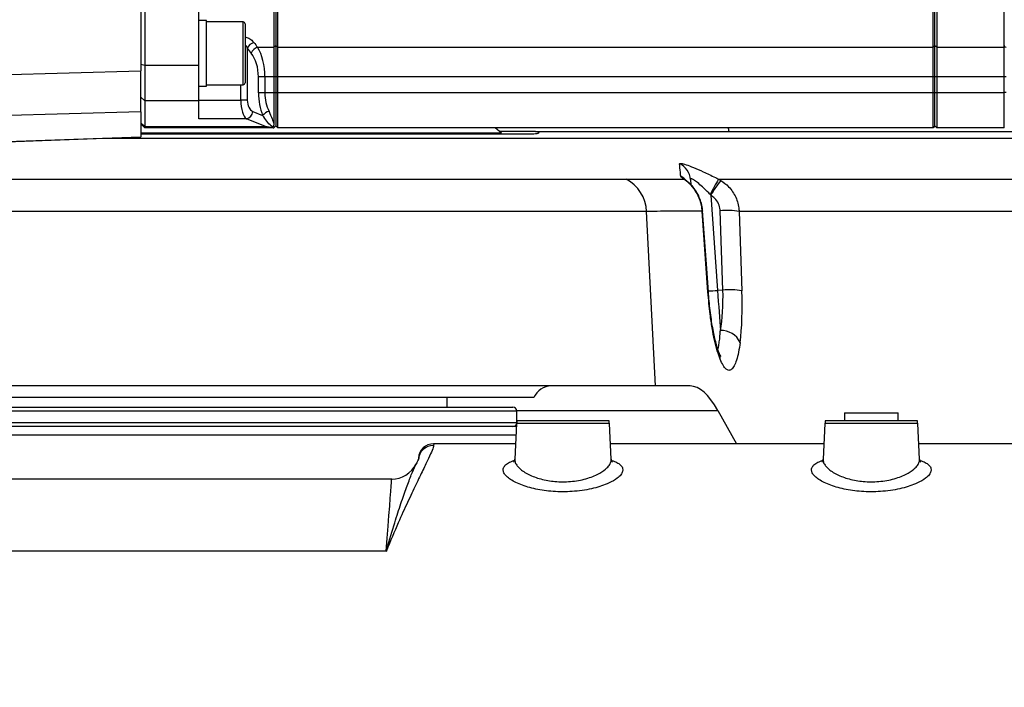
# Model space of a CAD drawing. Extents: x 0 to 16820, y 0 to 11880.
# Tile 45 of 78: x 8160 to 8416, y 6594 to 6767. Entities that reach past the tile are written whole.
import ezdxf

# ---------------------------------------------------------------- set-up
doc = ezdxf.new("R2010")
doc.units = 0
doc.header["$LTSCALE"] = 20
doc.layers.get('0').update_dxf_attribs({"linetype": 'CONTINUOUS'})
doc.styles.add('SLDTEXTSTYLE0', font='TXT', dxfattribs={"width": 0.605})
doc.dimstyles.new('SLDDIMSTYLE0', dxfattribs={"dimtxt": 100, "dimasz": 100, "dimexe": 0, "dimexo": 0.0625, "dimgap": 25, "dimtad": 1, "dimdec": 1, "dimrnd": 1e-09, "dimzin": 12, "dimtxsty": 'SLDTEXTSTYLE0', "dimsah": 1, "dimcen": 0, "dimazin": 3, "dimtfac": 1, "dimtofl": 0, "dimtmove": 0, "dimatfit": 3, "dimtolj": 1, "dimtzin": 12})
doc.dimstyles.new('SLDDIMSTYLE1', dxfattribs={"dimtxt": 100, "dimasz": 100, "dimexe": 0, "dimexo": 0.0625, "dimgap": 25, "dimtad": 1, "dimdec": 4, "dimlfac": 20, "dimzin": 12, "dimtxsty": 'SLDTEXTSTYLE0', "dimsah": 1, "dimcen": 0.09, "dimadec": 1, "dimazin": 3, "dimtfac": 1, "dimtofl": 0, "dimtmove": 0, "dimatfit": 3, "dimtolj": 1, "dimtzin": 12})

# ---------------------------------------------------------------- blocks, each defined once
blk = doc.blocks.new('_D')
at = {"color": 7, "linetype": 'CONTINUOUS'}
blk.add_line((10599.79, 8574.46), (7791.16, 6507.87), dxfattribs=at)
blk.add_solid([(10599.79, 8574.46), (10510.36, 8527.27), (10528.14, 8503.11)], dxfattribs=at)
at = {"color": 7, "linetype": 'CONTINUOUS', "insert": (8954.78, 7524), "char_height": 100, "attachment_point": 1, "rotation": 36.3456, "style": 'SLDTEXTSTYLE0'}
blk.add_mtext('R3487', dxfattribs=at)
blk = doc.blocks.new('_D_1')
at = {"color": 7, "linetype": 'CONTINUOUS'}
for q in [(9232.57, 8882.9), (7791.16, 6507.87)]:
    blk.add_line((8490.54, 7660.25), q, dxfattribs=at)
blk.add_solid([(8490.54, 7660.25), (8555.25, 7737.96), (8529.6, 7753.52)], dxfattribs=at)
at = {"color": 7, "linetype": 'CONTINUOUS', "insert": (8912.41, 8603.77), "char_height": 100, "attachment_point": 1, "rotation": 58.7465, "style": 'SLDTEXTSTYLE0'}
blk.add_mtext('R1348', dxfattribs=at)
blk = doc.blocks.new('_D_2')
at = {"color": 7, "linetype": 'CONTINUOUS'}
for p, q in [((4317.75, 7120.33), (3817.21, 7208.59)), ((7831.16, 6507.87), (11826.43, 6507.87))]:
    blk.add_line(p, q, dxfattribs=at)
blk.add_arc((7791.16, 6507.87), 4005.26, 0, 170, dxfattribs=at)
for points in [[(3846.75, 7203.38), (3880.08, 7298.85), (3850.61, 7304.42)], [(11796.43, 6507.87), (11810.18, 6608.05), (11780.18, 6607.68)]]:
    blk.add_solid(points, dxfattribs=at)
at = {"color": 7, "linetype": 'CONTINUOUS', "insert": (8009.94, 10638.69), "char_height": 100, "attachment_point": 1, "rotation": 355, "style": 'SLDTEXTSTYLE0'}
blk.add_mtext('170°', dxfattribs=at)

msp = doc.modelspace()

# ---------------------------------------------------------------- linework, layer by layer
at = {"color": 7, "linetype": 'CONTINUOUS'}
for p, q in [((8191.664723, 6777.7361965), (8191.664723, 6753.6073423)), ((8192.6647102, 6779.8543072), (8192.6647102, 6754.9970842)), ((8206.6647087, 6754.9970842), (8206.6647087, 6772.3668611)), ((8226.1647259, 6771.2716258), (8226.1647259, 6759.7178912)), ((8226.6647195, 6771.5916431), (8226.6647195, 6760.102073)), ((8227.164713, 6759.7178912), (8227.164713, 6771.2716258)), ((8397.1647297, 6759.7178912), (8397.1647297, 6771.2716258)), ((8397.6647531, 6760.102073), (8397.6647531, 6771.5916431)), ((8398.1647168, 6771.2716258), (8398.1647168, 6759.7178912)), ((8415.6647001, 6759.7178912), (8415.6647001, 6771.2716258)), ((8208.6647128, 6766.6609681), (8206.6647087, 6766.6609681)), ((8208.6647128, 6754.5882559), (8208.6647128, 6766.6609681)), ((8218.1647097, 6766.2959493), (8208.6647128, 6766.2959493)), ((8218.664733, 6765.7959557), (8218.664733, 6750.525961)), ((8226.1647259, 6759.7178912), (8226.1647259, 6752.0341522)), ((8226.6647195, 6760.102073), (8226.6647195, 6752.0341522)), ((8227.164713, 6752.0341522), (8227.164713, 6759.7178912)), ((8397.1647297, 6752.0341522), (8397.1647297, 6759.7178912)), ((8397.6647531, 6752.0341522), (8397.6647531, 6760.102073)), ((8398.1647168, 6759.7178912), (8398.1647168, 6752.0341522)), ((8415.6647001, 6752.0341522), (8415.6647001, 6759.7178912)), ((8192.6647102, 6754.9970842), (8192.6647102, 6745.8047068)), ((8206.6647087, 6745.8047068), (8206.6647087, 6754.9970842)), ((8208.6647128, 6749.6609634), (8208.6647128, 6754.5882559)), ((8191.664723, 6743.0072075), (8191.664723, 6753.6073423)), ((8226.1647259, 6752.0341522), (8226.1647259, 6747.871632)), ((8226.6647195, 6752.0341522), (8226.6647195, 6747.871632)), ((8227.164713, 6747.871632), (8227.164713, 6752.0341522)), ((8397.1647297, 6747.871632), (8397.1647297, 6752.0341522)), ((8397.6647531, 6747.871632), (8397.6647531, 6752.0341522)), ((8398.1647168, 6752.0341522), (8398.1647168, 6747.871632)), ((8415.6647001, 6747.871632), (8415.6647001, 6752.0341522)), ((8206.6647087, 6749.6609634), (8208.6647128, 6749.6609634)), ((8208.6647128, 6750.0259525), (8218.1647097, 6750.0259525)), ((8226.1647259, 6747.871632), (8226.1647259, 6739.9318165)), ((8226.6647195, 6747.871632), (8226.6647195, 6739.3716371)), ((8227.164713, 6738.8716436), (8227.164713, 6747.871632)), ((8397.1647297, 6738.8716436), (8397.1647297, 6747.871632)), ((8397.6647531, 6739.3716371), (8397.6647531, 6747.871632)), ((8398.1647168, 6747.871632), (8398.1647168, 6738.8716436)), ((8415.6647001, 6738.8716436), (8415.6647001, 6747.871632)), ((8192.6647102, 6745.8047068), (8192.6647102, 6739.1442305)), ((8206.6647087, 6741.1504782), (8206.6647087, 6745.8047068)), ((8191.664723, 6743.0072075), (8191.664723, 6736.5419066)), ((8192.6647102, 6738.8716436), (8191.664723, 6739.8716307)), ((8226.6647195, 6739.3716371), (8226.1647259, 6738.8716436)), ((8227.164713, 6738.8716436), (8226.6647195, 6739.3716371)), ((8397.6647531, 6739.3716371), (8397.1647297, 6738.8716436)), ((8398.1647168, 6738.8716436), (8397.6647531, 6739.3716371)), ((8285.1647113, 6737.4105549), (8191.664723, 6737.4105549)), ((8192.6647102, 6739.1442305), (8192.6647102, 6738.8716436)), ((8225.9565865, 6738.8716436), (8192.6647102, 6738.8716436)), ((8225.9400462, 6739.0377319), (8225.8493875, 6738.888467)), ((8225.8493875, 6738.888467), (8225.9565865, 6738.8716436)), ((8225.9565865, 6738.8716436), (8226.1647259, 6738.8716436)), ((8397.1647297, 6738.8716436), (8227.164713, 6738.8716436)), ((8285.1647113, 6737.4105549), (8283.5292195, 6738.8716436)), ((8294.0314685, 6737.8716415), (8284.6485947, 6737.8716415)), ((8284.9922453, 6737.2174955), (8285.1647113, 6737.4105549)), ((8415.6647001, 6738.8716436), (8398.1647168, 6738.8716436)), ((8191.664723, 6736.3716311), (8113.9902149, 6733.6591876)), ((8191.664723, 6736.3716311), (8191.664723, 6736.5419066)), ((8334.2398678, 6725.3984011), (8334.3321358, 6724.0785009)), ((8325.1837765, 6671.8716419), (8094.7596108, 6671.8716419)), ((8334.1757928, 6671.8716419), (8325.1837765, 6671.8716419)), ((8293.5821687, 6668.8716358), (8128.7473117, 6668.8716358)), ((8271.0730706, 6666.3716382), (8271.1147343, 6668.8716358)), ((8134.1647183, 6666.3716382), (8288.1647323, 6666.3716382)), ((8289.1647195, 6662.5449753), (8289.1647195, 6665.3716362)), ((8341.3329397, 6665.51202), (8346.2040697, 6656.8716413)), ((8313.1092464, 6662.8716386), (8289.2202114, 6662.8716386)), ((8393.1092297, 6662.8716386), (8369.2202245, 6662.8716386)), ((8374.1647278, 6664.8716426), (8374.1647278, 6662.8716386)), ((8374.1647278, 6664.8716426), (8381.1646973, 6664.8716426)), ((8381.1646973, 6664.8716426), (8388.1647264, 6664.8716426)), ((8388.1647264, 6662.8716386), (8388.1647264, 6664.8716426)), ((8289.0861009, 6661.371643), (8120.1368247, 6661.371643)), ((8289.126036, 6662.1333158), (8288.6421357, 6652.900303)), ((8313.687471, 6652.897144), (8313.2034217, 6662.1333158)), ((8369.1260492, 6662.1333158), (8368.642119, 6652.900303)), ((8393.6874543, 6652.897144), (8393.203405, 6662.1333158)), ((8288.8502752, 6656.8716413), (8267.6219319, 6656.8716413)), ((8368.8502585, 6656.8716413), (8313.4791528, 6656.8716413)), ((8487.3178874, 6656.8716413), (8393.4791957, 6656.8716413)), ((8262.9100059, 6651.398415), (8263.0190526, 6651.6278333)), ((8256.723759, 6647.711823), (8105.6056892, 6647.711823))]:
    msp.add_line(p, q, dxfattribs=at)
at = {"color": 8, "linetype": 'CONTINUOUS'}
for p, q in [((8218.1647097, 6750.0259525), (8218.1647097, 6766.2959493)), ((8221.9275509, 6759.7178912), (8226.1647259, 6759.7178912)), ((8226.6647195, 6760.102073), (8226.1647259, 6759.7178912)), ((8227.164713, 6759.7178912), (8226.6647195, 6760.102073)), ((8227.164713, 6759.7178912), (8397.1647297, 6759.7178912)), ((8397.6647531, 6760.102073), (8397.1647297, 6759.7178912)), ((8398.1647168, 6759.7178912), (8397.6647531, 6760.102073)), ((8398.1647168, 6759.7178912), (8415.6647001, 6759.7178912)), ((8219.2569648, 6759.4778037), (8219.2569648, 6745.9801084)), ((8192.6647102, 6754.9970842), (8191.664723, 6755.2559024)), ((8206.6647087, 6754.9970842), (8192.6647102, 6754.9970842)), ((8113.9902149, 6751.3926423), (8191.664723, 6753.6073423)), ((8222.1415018, 6747.871632), (8222.1415018, 6752.0341522)), ((8223.8144253, 6752.0341522), (8222.1415018, 6752.0341522)), ((8226.1647259, 6752.0341522), (8223.8144253, 6752.0341522)), ((8223.8144253, 6752.0341522), (8223.8144253, 6747.871632)), ((8226.6647195, 6752.0341522), (8226.1647259, 6752.0341522)), ((8227.164713, 6752.0341522), (8226.6647195, 6752.0341522)), ((8397.1647297, 6752.0341522), (8227.164713, 6752.0341522)), ((8397.6647531, 6752.0341522), (8397.1647297, 6752.0341522)), ((8398.1647168, 6752.0341522), (8397.6647531, 6752.0341522)), ((8415.6647001, 6752.0341522), (8398.1647168, 6752.0341522)), ((8416.1560212, 6752.0799285), (8415.6647001, 6752.0799285)), ((8217.5840412, 6745.9801084), (8217.5840412, 6750.0259525)), ((8223.8144253, 6747.871632), (8222.1415018, 6747.871632)), ((8226.1647259, 6747.871632), (8223.8144253, 6747.871632)), ((8226.6647195, 6747.871632), (8226.1647259, 6747.871632)), ((8227.164713, 6747.871632), (8226.6647195, 6747.871632)), ((8397.1647297, 6747.871632), (8227.164713, 6747.871632)), ((8397.6647531, 6747.871632), (8397.1647297, 6747.871632)), ((8398.1647168, 6747.871632), (8397.6647531, 6747.871632)), ((8415.6647001, 6747.871632), (8398.1647168, 6747.871632)), ((8416.1560212, 6747.9664183), (8415.6647001, 6747.9664183)), ((8192.6647102, 6745.8047068), (8191.664723, 6746.7706299)), ((8206.6647087, 6745.8047068), (8192.6647102, 6745.8047068)), ((8206.6647087, 6745.9801084), (8217.5840412, 6745.9801084)), ((8219.2569648, 6745.9801084), (8217.5840412, 6745.9801084)), ((8191.664723, 6743.0072075), (8113.9902149, 6740.7924927)), ((8220.7137619, 6743.0823392), (8223.2326542, 6742.0521623)), ((8192.6647102, 6739.1442305), (8191.664723, 6740.1101536)), ((8219.0408086, 6741.1504782), (8206.6647087, 6741.1504782)), ((8223.9463304, 6739.1442305), (8219.0408086, 6741.1504782)), ((8192.6647102, 6739.1442305), (8223.9463304, 6739.1442305)), ((8113.9902149, 6733.8294483), (8191.664723, 6736.5419066)), ((8341.5093099, 6725.5298889), (8342.0836602, 6725.2095437)), ((8339.5347868, 6721.3557905), (8339.3824969, 6721.5255595)), ((8339.5347868, 6721.3557905), (8341.2619506, 6696.655432)), ((8325.1837765, 6671.8716419), (8322.8591953, 6717.1559429)), ((8338.7775098, 6696.2180531), (8337.2817312, 6717.1811855)), ((8342.6631962, 6696.7534221), (8341.9325029, 6717.3289305)), ((8346.8537008, 6717.1558982), (8347.5843941, 6696.5803898)), ((8342.6631962, 6696.7534221), (8341.2619506, 6696.655432)), ((8289.1647195, 6665.3716362), (8133.1647311, 6665.3716362)), ((8289.1548251, 6665.51202), (8341.3329397, 6665.51202)), ((8133.1647311, 6662.3716301), (8289.1442453, 6662.3716301)), ((8313.2034217, 6662.1333158), (8289.126036, 6662.1333158)), ((8393.203405, 6662.1333158), (8369.1260492, 6662.1333158)), ((8288.9697229, 6659.1508335), (8119.7410201, 6659.1508335)), ((8255.3250765, 6629.0183163), (8107.0043718, 6629.0183163))]:
    msp.add_line(p, q, dxfattribs=at)
at = {"color": 8, "linetype": 'CONTINUOUS', "flags": 128}
for points in [[(8333.1997071, 6725.0969655), (8332.9600369, 6725.2640373), (8332.4314033, 6725.5498118)], [(8337.3781716, 6717.2761357), (8337.3623167, 6717.2369308), (8337.2817312, 6717.1811855)], [(8338.8740693, 6696.3120199), (8338.8583337, 6696.2740666), (8338.7775098, 6696.2180531)], [(8341.2619506, 6696.655432), (8341.3620268, 6695.2244288), (8341.4607321, 6693.8127524), (8341.5574704, 6692.4295372), (8341.6515862, 6691.083709), (8341.7424833, 6689.7839403), (8341.8295656, 6688.5386503), (8341.9122969, 6687.3558408), (8341.9900809, 6686.243186)], [(8267.6219319, 6656.8716413), (8267.6186835, 6656.8241513), (8267.5937091, 6656.4568228)], [(8255.3250765, 6629.0183163), (8255.5799459, 6632.4249229), (8255.8111225, 6635.514701), (8256.017742, 6638.2760948), (8256.1990296, 6640.6987703), (8256.3542699, 6642.7736825), (8256.4829265, 6644.4930679), (8256.5844928, 6645.8504743), (8256.6585814, 6646.8408501), (8256.7049538, 6647.4605), (8256.7234014, 6647.7070695), (8256.723759, 6647.711823)]]:
    msp.add_lwpolyline(points, dxfattribs=at)
at = {"color": 7, "linetype": 'CONTINUOUS', "flags": 128}
msp.add_lwpolyline([(8338.8740693, 6696.3122285), (8338.364092, 6703.4588999), (8337.3782908, 6717.2753609)], dxfattribs=at)
at = {"color": 7, "linetype": 'CONTINUOUS'}
for centre, radius, start, end in [((7791.1647235, 6507.8716374), 3487, 190, 170), ((7791.1647235, 6507.8716374), 1348, 190, 170), ((8218.1647235, 6765.7959593), 0.5, 0.000000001, 90), ((8218.1647235, 6750.5259593), 0.5, 270, 359.999999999), ((8298.1647235, 6666.8716374), 5, 90, 156.421821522), ((8288.1647235, 6665.3716374), 1, 0, 90), ((8294.1191775, 6661.8716374), 5, 168.463040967, 177), ((8308.2102696, 6661.8716374), 5, 3, 11.536959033), ((8374.1191775, 6661.8716374), 5, 168.463040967, 177), ((8388.2102696, 6661.8716374), 5, 3, 11.536959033), ((8288.1647235, 6662.3716374), 1, 270, 343.522509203), ((8267.6219295, 6652.8716374), 4, 90.369407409, 176), ((8256.7237468, 6654.7118209), 7, 269.719199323, 333.937867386)]:
    msp.add_arc(centre, radius, start, end, dxfattribs=at)
at = {"color": 8, "linetype": 'CONTINUOUS'}
for centre, radius, start, end in [((8221.7792651, 6758.3625211), 2.7578713, 107.93770291, 156.146479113), ((8222.7702293, 6757.1215897), 2.7296316, 107.981812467, 157.159692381), ((8416.111533, 6760.2147762), 0.4515472, 188.286601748, 275.654181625), ((8218.5354782, 6743.278387), 2.1870882, 283.358994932, 354.85717735), ((8225.7438858, 6739.9332548), 3.2857348, 104.781621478, 139.843254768), ((8339.0090375, 6736.7720182), 5.3952426, 12.206864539, 22.902389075), ((8329.282721, 6725.0466747), 4.9696093, 4.058528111, 64.557286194), ((8312.8435569, 6716.6693611), 10.0274511, 2.7813689, 62.079408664), ((8329.4939428, 6721.7991898), 4.9930947, 41.822864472, 63.760841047), ((8398.9019255, 6692.480073), 66.2284128, 150.06430261, 153.987619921), ((8364.8676373, 6707.3704257), 28.9368925, 141.94020339, 151.098474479), ((8343.6275094, 6695.4682592), 21.9262855, 81.538890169, 94.433660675), ((8337.6690963, 6746.9677066), 50.4403962, 271.295391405, 274.084620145), ((8344.358201, 6674.8927002), 21.9263357, 81.538904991, 94.433645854), ((8342.2589356, 6680.8781981), 5.3717202, 25.347298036, 92.868852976), ((8338.3306413, 6679.0413277), 3.6348852, 356.020352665, 22.048803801), ((8267.5868179, 6652.4633735), 3.9934552, 89.9011294, 175.927478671)]:
    msp.add_arc(centre, radius, start, end, dxfattribs=at)
for centre, major_axis, ratio, start_param, end_param in [((8260.5036251, 6828.8716374), (0, 90), 0.6697234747, 2.4253545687, 2.447094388), ((8218.5731119, 6752.0341465), (0, 10), 0.524131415, 4.7123889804, 5.5886870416), ((8258.8306966, 6828.8716374), (0, 92), 0.6551642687, 2.4253545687, 2.447094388), ((8216.9001834, 6752.0341465), (0, 8), 0.6551642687, 4.7123889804, 5.5886870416), ((8229.3483045, 6747.8716374), (0, 11), 0.6551642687, 1.5707963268, 2.1282695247), ((8231.021233, 6747.8716374), (0, 9), 0.8007563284, 1.5707963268, 2.1282695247), ((8219.5495281, 6745.9801137), (0, 5), 0.3930985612, 1.5707963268, 2.8797932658), ((8221.2224567, 6745.9801137), (0, 3), 0.6551642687, 1.5707963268, 2.8797932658), ((8337.8921064, 6697.9924278), (-0.8524615, 17.9840313), 0.2623112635, 3.9880672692, 4.6310116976), ((8342.7829047, 6698.2541075), (-1.2124758, 22.9712373), 0.2053260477, 3.9856853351, 4.6286297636)]:
    msp.add_ellipse(centre, major_axis=major_axis, ratio=ratio, start_param=start_param, end_param=end_param, dxfattribs=at)
at = {"color": 7, "linetype": 'CONTINUOUS'}
msp.add_ellipse((8337.9173617, 6591.8716374), major_axis=(-3.9302069, 79.9953719), ratio=0.2189483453, start_param=5.8710029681, end_param=6.2724286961, dxfattribs=at)
at = {"color": 8, "linetype": 'CONTINUOUS'}
for points, knots in [([(8218.664733, 6762.4336577), (8218.9909379, 6762.3261493), (8219.7658439, 6762.0707609), (8220.4882419, 6761.5136173), (8220.8287255, 6761.1071155), (8220.9298884, 6760.9863377)], [0, 0, 0, 0, 0.3381848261, 0.8033646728, 1, 1, 1, 1]), ([(8219.2569648, 6759.4778037), (8219.2083879, 6759.6016872), (8219.0673119, 6759.9614675), (8218.8241601, 6760.2814014), (8218.664733, 6760.4911721)], [0, 0, 0, 0, 0.34433104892, 1, 1, 1, 1]), ([(8225.9400462, 6739.0377319), (8225.7781212, 6739.1333333), (8225.1326331, 6739.5144327), (8224.3904864, 6740.4282036), (8223.6023089, 6741.53369), (8223.2326542, 6742.0521623)], [0, 0, 0, 0, 0.15096653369, 0.60180389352, 1, 1, 1, 1]), ([(8224.9055778, 6743.1102491), (8225.1751962, 6742.4123972), (8225.6642009, 6741.1467091), (8226.009715, 6740.3080646), (8226.1647259, 6739.9318165)], [0, 0, 0, 0, 0.5513616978, 1, 1, 1, 1]), ([(8523.9985262, 6736.0445208), (8524.0258685, 6736.0442188), (8524.117743, 6736.043204), (8523.1960793, 6736.0379706), (8521.2546019, 6736.02984), (8518.2880332, 6736.0212956), (8514.5385445, 6736.0133889), (8510.1880696, 6736.0096701), (8506.0338202, 6736.0304396), (8501.4103331, 6736.0504153), (8493.2031401, 6736.0426895), (8467.7389767, 6736.0652118), (8407.8234416, 6736.0131654), (8352.2777359, 6736.1223134), (8311.8940691, 6736.0400952), (8306.6352119, 6736.0258561), (8300.9041438, 6736.0416893), (8298.1189521, 6736.0386492), (8296.4096692, 6736.0333445), (8294.4335347, 6736.0404744), (8292.0700744, 6736.0467815), (8289.452964, 6736.0409857), (8285.9790838, 6736.0441391), (8281.9548397, 6736.0419938), (8277.4256848, 6736.0438134), (8272.4442359, 6736.0440198), (8267.0441517, 6736.0432001), (8261.2062909, 6736.0428714), (8255.0175605, 6736.0428688), (8248.5308897, 6736.042854), (8241.7940462, 6736.0426452), (8234.7882371, 6736.042691), (8227.6285319, 6736.0430768), (8220.3728497, 6736.04396), (8213.073823, 6736.043826), (8205.7096751, 6736.0428419), (8198.3987035, 6736.0423531), (8191.2143744, 6736.0431505), (8185.8281148, 6736.043005), (8182.9013045, 6736.0428432), (8182.2483813, 6736.0428071)], [0, 0, 0, 0, 0.007652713, 0.0257143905, 0.0438747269, 0.0620681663, 0.0787479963, 0.0954537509, 0.1085207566, 0.1215882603, 0.1477259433, 0.2000006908, 0.4055244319, 0.8165719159, 0.8201235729, 0.8560270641, 0.8758938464, 0.8825259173, 0.8891569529, 0.8957746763, 0.899631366, 0.9050616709, 0.910531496, 0.9160400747, 0.9215890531, 0.9270199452, 0.9324887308, 0.9379970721, 0.9435455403, 0.9489878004, 0.9544678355, 0.9599875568, 0.9655481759, 0.9709846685, 0.9764588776, 0.9819721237, 0.9875257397, 0.9929587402, 0.9984292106, 1, 1, 1, 1]), ([(8331.4177071, 6729.5343077), (8331.4933237, 6729.5942579), (8331.6446734, 6729.7142508), (8332.9813515, 6729.3315468), (8334.9903105, 6728.5663796), (8337.6356628, 6727.4149646), (8339.9119727, 6726.3320514), (8341.2378498, 6725.6662127), (8341.5093099, 6725.5298889)], [0, 0, 0, 0, 0.1784543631, 0.3571839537, 0.5351940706, 0.7266626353, 0.9440368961, 1, 1, 1, 1]), ([(8331.7014848, 6726.2777782), (8331.6697643, 6726.6307443), (8331.5707693, 6727.7322996), (8331.4796378, 6728.8051951), (8331.4177071, 6729.5343077)], [0, 0, 0, 0, 0.3204252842, 1, 1, 1, 1]), ([(8109.1647123, 6725.5314833), (8109.8971613, 6725.5308233), (8111.6798061, 6725.5292168), (8115.3586573, 6725.5311487), (8120.0180753, 6725.5312338), (8125.3393567, 6725.5307735), (8131.2269378, 6725.5290098), (8137.7494418, 6725.528098), (8144.7898079, 6725.5324881), (8152.2799806, 6725.5371681), (8160.1391541, 6725.5336183), (8168.4452629, 6725.5313096), (8177.040982, 6725.5316046), (8185.8561536, 6725.5332517), (8194.8000617, 6725.5304231), (8203.9543323, 6725.527714), (8212.5277713, 6725.5291445), (8220.4400894, 6725.5320158), (8227.6542843, 6725.5341538), (8234.8551337, 6725.5349017), (8242.0258717, 6725.5343651), (8249.586606, 6725.5307282), (8257.4651358, 6725.5284877), (8265.5405496, 6725.5301345), (8273.3132951, 6725.5316884), (8280.617823, 6725.5300652), (8287.4049146, 6725.5339992), (8293.624419, 6725.5369876), (8299.327482, 6725.529395), (8304.3792236, 6725.538434), (8308.7557409, 6725.5264671), (8312.4115805, 6725.5338024), (8315.4389232, 6725.5323842), (8316.8351651, 6725.530527), (8317.5388848, 6725.5295909)], [0, 0, 0, 0, 0.0227375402, 0.0553389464, 0.0884900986, 0.1205944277, 0.1529229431, 0.1855992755, 0.2187522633, 0.2508898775, 0.2832515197, 0.3158724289, 0.3490286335, 0.3811656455, 0.4135275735, 0.446148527, 0.4793048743, 0.5049077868, 0.5306240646, 0.5567625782, 0.583021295, 0.6095952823, 0.6417344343, 0.6740990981, 0.7067011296, 0.7398526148, 0.7719328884, 0.804237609, 0.8368885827, 0.8700147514, 0.9020826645, 0.9343740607, 0.9669238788, 1, 1, 1, 1]), ([(8317.5388848, 6725.5295909), (8318.2597621, 6725.5336352), (8323.2361304, 6725.561554), (8328.1927771, 6725.5552244), (8332.4314033, 6725.5498118)], [0, 0, 0, 0, 0.1448601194, 1, 1, 1, 1]), ([(8332.4314033, 6725.5498118), (8332.1241395, 6725.799073), (8331.7436186, 6726.1077625), (8331.7082868, 6726.2503312), (8331.7014848, 6726.2777782)], [0, 0, 0, 0, 0.8074821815, 1, 1, 1, 1]), ([(8337.2817312, 6717.1811855), (8337.2290268, 6717.6920445), (8337.0856801, 6719.0814898), (8336.3124727, 6721.3332059), (8334.8977771, 6723.5260435), (8333.4630571, 6724.8725012), (8332.6781712, 6725.3878015), (8332.4314033, 6725.5498118)], [0, 0, 0, 0, 0.1422778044, 0.3869702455, 0.6541298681, 0.89125852, 1, 1, 1, 1]), ([(8339.3824969, 6721.5255595), (8339.2428383, 6721.6688972), (8338.5790466, 6722.3501751), (8337.4468658, 6723.4415675), (8336.0917021, 6724.6109296), (8335.1098646, 6725.3221118), (8334.6281247, 6725.5586612), (8334.3444958, 6725.6158884), (8334.2396733, 6725.5545437), (8334.2398322, 6725.4270052), (8334.2398678, 6725.3984011)], [0, 0, 0, 0, 0.0652594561, 0.310175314, 0.5096610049, 0.679039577, 0.8011377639, 0.8389068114, 0.9638702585, 1, 1, 1, 1]), ([(8341.5093099, 6725.5298889), (8343.1561366, 6725.5270187), (8353.7156741, 6725.5086146), (8382.1175885, 6725.5050141), (8417.8075283, 6725.5456347), (8453.4826683, 6725.5418119), (8489.1473687, 6725.5291509), (8515.9272574, 6725.5396519), (8533.7806617, 6725.5466527)], [0, 0, 0, 0, 0.0257164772, 0.1648953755, 0.4432609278, 0.5824444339, 0.7216273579, 1, 1, 1, 1]), ([(8342.0836602, 6725.2095437), (8342.8032655, 6724.6945054), (8344.4234109, 6723.5349292), (8346.1411258, 6720.8893486), (8346.7708039, 6718.5705242), (8346.8442835, 6717.316603), (8346.8537008, 6717.1558982)], [0, 0, 0, 0, 0.2723090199, 0.6130864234, 0.9504124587, 1, 1, 1, 1]), ([(8341.9325029, 6717.3289305), (8341.928407, 6717.4092721), (8341.8964911, 6718.0353154), (8341.5856462, 6719.1958791), (8340.7187592, 6720.5203571), (8339.899372, 6721.0985323), (8339.5347868, 6721.3557905)], [0, 0, 0, 0, 0.04961189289, 0.38658919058, 0.72706377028, 1, 1, 1, 1]), ([(8322.8591953, 6717.1559429), (8322.1516415, 6717.1555176), (8320.7316152, 6717.1546641), (8317.6141133, 6717.1575152), (8313.7559733, 6717.149818), (8309.1421596, 6717.1617405), (8303.8623835, 6717.1532518), (8297.9629604, 6717.1596551), (8291.3849908, 6717.1575948), (8284.2446101, 6717.1537675), (8276.5993747, 6717.1551045), (8268.5366832, 6717.1537664), (8259.9803842, 6717.1523103), (8251.0936169, 6717.1546688), (8241.9447186, 6717.1583918), (8232.6318899, 6717.1579598), (8223.0683736, 6717.1561254), (8213.4442779, 6717.1530388), (8203.8256617, 6717.1516094), (8194.3101829, 6717.1535871), (8184.811943, 6717.1566208), (8175.5277229, 6717.1556444), (8166.5220365, 6717.1555108), (8157.8796295, 6717.1571842), (8149.5258921, 6717.1597788), (8141.63532, 6717.1561908), (8134.2590911, 6717.1522547), (8127.4648565, 6717.1524891), (8121.1826238, 6717.1540714), (8115.6091216, 6717.1550346), (8111.5816369, 6717.1549241), (8109.6961897, 6717.1543472), (8109.1647123, 6717.1541846)], [0, 0, 0, 0, 0.0334209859, 0.0670742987, 0.1014600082, 0.1360983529, 0.1696688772, 0.2034902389, 0.2375516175, 0.2721858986, 0.3057855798, 0.3396359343, 0.3737269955, 0.4083932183, 0.4419896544, 0.4758364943, 0.5099239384, 0.544585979, 0.5781577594, 0.6120258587, 0.646135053, 0.6808037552, 0.7144015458, 0.7482500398, 0.7823394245, 0.8170035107, 0.850603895, 0.8844407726, 0.9185481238, 0.9532158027, 0.9868122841, 1, 1, 1, 1]), ([(8337.2817312, 6717.1811855), (8334.8775007, 6717.1861128), (8330.069049, 6717.1959675), (8325.2624768, 6717.1692844), (8322.8591953, 6717.1559429)], [0, 0, 0, 0, 0.5000009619, 1, 1, 1, 1]), ([(8539.0524541, 6717.1922124), (8521.215925, 6717.1765499), (8494.4611357, 6717.1530563), (8458.7855555, 6717.1717217), (8423.1109084, 6717.1753794), (8387.4386237, 6717.1253944), (8359.0463969, 6717.1298965), (8348.4901764, 6717.1524084), (8346.8537008, 6717.1558982)], [0, 0, 0, 0, 0.2784171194, 0.4176256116, 0.5568342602, 0.8352511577, 0.9744598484, 1, 1, 1, 1]), ([(8341.9567619, 6678.789059), (8341.7013891, 6679.4902662), (8341.1831856, 6680.9131588), (8340.4798103, 6683.6967957), (8339.8488093, 6686.9020263), (8339.3690262, 6690.1471747), (8339.0090642, 6693.2931309), (8338.8551351, 6695.2375144), (8338.7775098, 6696.2180531)], [0, 0, 0, 0, 0.1796259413, 0.3644976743, 0.5431978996, 0.7273307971, 0.8624948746, 1, 1, 1, 1]), ([(8341.3381849, 6681.437487), (8341.3399949, 6681.4416396), (8341.4492057, 6681.6922021), (8341.6134487, 6682.5612746), (8341.8226486, 6684.0115421), (8341.9336706, 6685.3047054), (8341.9811139, 6686.0940037), (8341.9900809, 6686.243186)], [0, 0, 0, 0, 0.0056233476, 0.3393122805, 0.6315583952, 0.9303622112, 1, 1, 1, 1]), ([(8347.1135174, 6683.1778533), (8346.9840059, 6682.2981926), (8346.7249934, 6680.538943), (8346.2034537, 6678.4950595), (8345.5987691, 6676.9893018), (8344.9260369, 6676.0900641), (8344.2053796, 6675.8247403), (8343.4584663, 6676.1773243), (8342.6974366, 6677.1202357), (8342.2036583, 6678.2327738), (8341.9567619, 6678.789059)], [0, 0, 0, 0, 0.12632062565, 0.25263094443, 0.37856034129, 0.5044813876, 0.62771345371, 0.75095059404, 0.87547167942, 1, 1, 1, 1]), ([(8267.5937091, 6656.4568228), (8267.5083325, 6656.0902762), (8267.3375647, 6655.3571204), (8266.3253013, 6653.1746384), (8264.8851742, 6650.1989476), (8263.028853, 6646.3826776), (8260.8603305, 6641.8014963), (8258.2954859, 6636.1351331), (8256.3920768, 6631.6520269), (8255.3336997, 6629.0396012), (8255.3250765, 6629.0183163)], [0, 0, 0, 0, 0.13767145, 0.2753664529, 0.4143711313, 0.5538351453, 0.6933594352, 0.8324473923, 0.9986348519, 1, 1, 1, 1]), ([(8313.5687982, 6652.6340342), (8313.7718742, 6652.5748526), (8314.5154622, 6652.3581518), (8315.4295369, 6651.8913928), (8316.2900185, 6651.2382016), (8316.7045335, 6650.4986998), (8316.6995584, 6649.6880015), (8316.2316906, 6648.8272124), (8315.1506259, 6647.7877434), (8313.4463423, 6646.7921462), (8311.2437822, 6645.9280173), (8309.12929, 6645.312001), (8306.7590761, 6644.833566), (8304.2536435, 6644.5219588), (8301.7011079, 6644.3973335), (8299.2231987, 6644.4445858), (8296.8422409, 6644.6579826), (8294.5979249, 6645.0106756), (8292.5137764, 6645.4968009), (8290.5922889, 6646.1032419), (8288.9111129, 6646.8113827), (8287.4864666, 6647.6122359), (8286.4227394, 6648.4650665), (8285.7567895, 6649.3491229), (8285.568646, 6650.2132533), (8285.8584892, 6651.0302984), (8286.6756185, 6651.7568732), (8287.6395685, 6652.2971876), (8288.5004263, 6652.5472141), (8288.7725209, 6652.6262409)], [0, 0, 0, 0, 0.0139027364, 0.0509066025, 0.0879136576, 0.1260848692, 0.1642622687, 0.2040531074, 0.243847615, 0.3053090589, 0.3429768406, 0.3806354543, 0.4186478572, 0.4566488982, 0.4924389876, 0.52822827, 0.5623472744, 0.5964727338, 0.6312557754, 0.6660497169, 0.7031425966, 0.7402401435, 0.7798389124, 0.8194382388, 0.8602279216, 0.9010139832, 0.9412206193, 0.9814213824, 1, 1, 1, 1]), ([(8288.6459802, 6652.8972781), (8288.667092, 6652.6094775), (8288.7090894, 6652.0369594), (8289.2554394, 6651.1390023), (8290.0996053, 6650.2716168), (8291.2448646, 6649.454556), (8293.0190383, 6648.5077261), (8295.2181361, 6647.7392196), (8297.6541337, 6647.2562407), (8299.5865229, 6647.0374103), (8301.6005927, 6646.9894053), (8303.6761989, 6647.1167978), (8305.7082466, 6647.436216), (8307.6291379, 6647.9258743), (8309.3349179, 6648.5541515), (8311.110895, 6649.4372336), (8312.4795152, 6650.4509207), (8313.3274207, 6651.5072686), (8313.6895562, 6652.2794674), (8313.6574478, 6652.7252381), (8313.645569, 6652.8901553)], [0, 0, 0, 0, 0.0565751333, 0.1125441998, 0.1685152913, 0.2205686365, 0.2726011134, 0.3685824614, 0.4151765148, 0.4617544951, 0.5103710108, 0.5589906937, 0.6110366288, 0.6631146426, 0.7154994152, 0.7679152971, 0.8544296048, 0.9106961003, 0.9669611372, 1, 1, 1, 1]), ([(8393.5687815, 6652.6340342), (8393.7718574, 6652.5748526), (8394.5154449, 6652.3581518), (8395.4295274, 6651.8913931), (8396.2899765, 6651.2381999), (8396.7046194, 6650.4987016), (8396.6995124, 6649.6880014), (8396.2316837, 6648.827212), (8395.1505997, 6647.7877485), (8393.4463857, 6646.7921429), (8391.2438192, 6645.9280098), (8389.1292796, 6645.312008), (8386.7590615, 6644.8335649), (8384.2536263, 6644.5219591), (8381.7010914, 6644.3973335), (8379.2231819, 6644.4445858), (8376.8422245, 6644.6579827), (8374.5979071, 6645.0106753), (8372.513764, 6645.4968021), (8370.5922661, 6646.1032339), (8368.9111709, 6646.8113973), (8367.4864318, 6647.6122255), (8366.4227504, 6648.4650688), (8365.756862, 6649.3491246), (8365.5685958, 6650.2132529), (8365.8585153, 6651.0302984), (8366.6756389, 6651.7568703), (8367.6395426, 6652.2971923), (8368.5004275, 6652.5472144), (8368.772534, 6652.6262409)], [0, 0, 0, 0, 0.013902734, 0.0509065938, 0.0879136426, 0.1260849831, 0.1642623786, 0.2040532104, 0.2438477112, 0.3053087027, 0.3429764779, 0.3806357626, 0.4186481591, 0.4566491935, 0.4924392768, 0.5282285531, 0.5623475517, 0.5964730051, 0.6312560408, 0.6660499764, 0.703142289, 0.7402402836, 0.7798388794, 0.819438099, 0.8602278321, 0.9010139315, 0.9412205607, 0.9814211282, 1, 1, 1, 1]), ([(8368.6459933, 6652.8972781), (8368.6670935, 6652.6094776), (8368.7090679, 6652.0369595), (8369.255414, 6651.1389988), (8370.0996315, 6650.2716237), (8371.2448408, 6649.4545517), (8373.0190282, 6648.5077288), (8375.2181265, 6647.7392059), (8377.6541453, 6647.2562519), (8379.5865232, 6647.0374058), (8381.6005767, 6646.9894064), (8383.676182, 6647.1167975), (8385.7082299, 6647.4362161), (8387.6291216, 6647.9258743), (8389.3348996, 6648.5541517), (8391.110886, 6649.4372327), (8392.4794596, 6650.4509277), (8393.3275024, 6651.5072613), (8393.6895263, 6652.2794695), (8393.6574275, 6652.7252383), (8393.6455523, 6652.8901553)], [0, 0, 0, 0, 0.0565750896, 0.112544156, 0.168515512, 0.2205684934, 0.2726009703, 0.3685823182, 0.4151776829, 0.4617542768, 0.5103707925, 0.5589904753, 0.6110364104, 0.6631144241, 0.7154991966, 0.7679150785, 0.8544293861, 0.9106963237, 0.9669611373, 1, 1, 1, 1]), ([(8255.3250765, 6629.0183163), (8255.3307196, 6629.0384103), (8255.3782551, 6629.2076753), (8256.1219966, 6631.8463422), (8257.426932, 6636.2387155), (8259.1327601, 6641.5129135), (8260.6051172, 6645.7092549), (8261.8409204, 6648.9338933), (8262.6291224, 6650.815336), (8262.8713647, 6651.3182007), (8262.9100059, 6651.398415)], [0, 0, 0, 0, 0.0017024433, 0.0143407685, 0.2249141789, 0.4060015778, 0.5885005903, 0.7755418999, 0.9641956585, 1, 1, 1, 1])]:
    msp.add_open_spline(points, degree=3, knots=knots, dxfattribs=at)
at = {"color": 7, "linetype": 'CONTINUOUS'}
for points, knots in [([(8226.1647259, 6739.9318165), (8226.1718907, 6739.7503139), (8226.1822492, 6739.4879092), (8225.9971227, 6739.1438186), (8225.9400462, 6739.0377319)], [0, 0, 0, 0, 0.6916895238, 1, 1, 1, 1]), ([(8294.0314685, 6737.8716415), (8294.3696599, 6737.8321751), (8295.0500004, 6737.7527804), (8294.9317212, 6737.3905007), (8293.9637263, 6737.2102331), (8292.2684021, 6737.2199732), (8290.251877, 6737.214455), (8287.6746469, 6737.2198474), (8284.5510938, 6737.2163483), (8280.9031758, 6737.2186634), (8276.745256, 6737.2170063), (8272.0689728, 6737.2178264), (8266.9669516, 6737.2178403), (8261.4929235, 6737.2176695), (8255.7087264, 6737.2168943), (8249.5471819, 6737.2163119), (8243.1236059, 6737.217374), (8236.4883727, 6737.2187289), (8229.7114933, 6737.2183988), (8222.7308811, 6737.2170055), (8215.68333, 6737.2168216), (8208.6209724, 6737.2174466), (8201.6248924, 6737.2171986), (8195.9442791, 6737.2162551), (8192.6642436, 6737.2167718), (8191.664723, 6737.2169292)], [0, 0, 0, 0, 0.0511524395, 0.1029034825, 0.1658283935, 0.2078199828, 0.2500967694, 0.2926695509, 0.3355472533, 0.378208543, 0.4211722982, 0.4646029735, 0.5086746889, 0.5511303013, 0.5938824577, 0.6369486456, 0.6807407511, 0.7231962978, 0.7659503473, 0.8090476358, 0.8528519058, 0.8953065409, 0.9380587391, 0.9811247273, 1, 1, 1, 1]), ([(8225.8493875, 6738.888467), (8225.2231123, 6738.9478989), (8224.5916122, 6739.0078267), (8223.9516255, 6739.1431112), (8223.9463304, 6739.1442305)], [0, 0, 0, 0, 0.9917262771, 1, 1, 1, 1]), ([(8294.0314685, 6737.8716415), (8298.2273683, 6737.8716415), (8316.3486621, 6737.8716415), (8348.386409, 6737.8716415), (8389.9068667, 6737.8716415), (8431.7627342, 6737.8716415), (8461.1914843, 6737.8716415), (8479.6201146, 6737.8716415), (8486.2547074, 6737.8716415), (8492.8276161, 6737.8716415), (8499.134338, 6737.8716415), (8504.8942923, 6737.8716415), (8509.5450298, 6737.8716415), (8512.8459133, 6737.8716415), (8514.7634976, 6737.8716415), (8515.7273788, 6737.8716415), (8515.6686864, 6737.8716415), (8515.6491076, 6737.8716415)], [0, 0, 0, 0, 0.0539668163, 0.233072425, 0.4121780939, 0.5912838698, 0.7703894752, 0.7968848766, 0.8233888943, 0.8498924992, 0.8763873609, 0.9028712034, 0.9293529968, 0.9495220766, 0.9697087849, 0.98989536, 1, 1, 1, 1]), ([(8333.2079922, 6725.091914), (8333.1894198, 6725.1055479), (8333.1118809, 6725.1624691), (8333.1151474, 6725.1612428), (8333.1176315, 6725.1603103)], [0, 0, 0, 0, 0.2395232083, 1, 1, 1, 1]), ([(8337.3629128, 6717.2724998), (8337.3627686, 6717.3455538), (8337.3614783, 6717.9995316), (8337.0962866, 6719.2032052), (8336.5773148, 6720.8032426), (8335.8415026, 6722.216946), (8334.983427, 6723.4238777), (8334.0913931, 6724.3691562), (8333.4686337, 6724.9082373), (8333.2037156, 6725.0937412), (8333.1988131, 6725.0971741)], [0, 0, 0, 0, 0.0224780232, 0.2012228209, 0.3722004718, 0.540690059, 0.6996344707, 0.8513390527, 0.9972489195, 1, 1, 1, 1]), ([(8341.7051111, 6680.4118401), (8341.6515443, 6680.5423405), (8341.4843762, 6680.9495978), (8341.1629893, 6681.9356908), (8340.7689304, 6683.3435149), (8340.3726351, 6685.0353202), (8339.9930716, 6686.9750502), (8339.6418758, 6689.1155764), (8339.3320842, 6691.4195285), (8339.0680484, 6693.8340089), (8338.9386765, 6695.4912954), (8338.8744866, 6696.3135845)], [0, 0, 0, 0, 0.0511355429, 0.1595806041, 0.2719601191, 0.389816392, 0.509866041, 0.6309782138, 0.7544824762, 0.8781825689, 1, 1, 1, 1]), ([(8342.1259199, 6679.5041657), (8342.1277331, 6679.5012334), (8342.1330539, 6679.4926285), (8341.989695, 6679.7432902), (8341.838285, 6680.0461098), (8341.7261914, 6680.3481158), (8341.706184, 6680.4020202)], [0, 0, 0, 0, 0.1785047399, 0.5238270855, 0.9150087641, 1, 1, 1, 1]), ([(8263.7732898, 6653.1847662), (8263.7748755, 6653.1902649), (8263.7830474, 6653.2186035), (8263.7200131, 6653.0391428), (8263.5427267, 6652.6442894), (8263.2761841, 6652.0876967), (8263.0240669, 6651.5884864), (8262.9242216, 6651.3907856)], [0, 0, 0, 0, 0.0499440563, 0.2573943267, 0.5086867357, 0.8054266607, 1, 1, 1, 1]), ([(8288.6184429, 6652.8954006), (8288.6166331, 6652.7993366), (8288.6116056, 6652.5324803), (8288.4567107, 6652.1976039), (8288.2777135, 6652.0678778), (8288.3393541, 6652.0987), (8288.3393739, 6652.09871)], [0, 0, 0, 0, 0.2339040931, 0.6497627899, 0.999887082, 1, 1, 1, 1]), ([(8313.9851962, 6652.1034634), (8313.9865929, 6652.1024361), (8314.0269972, 6652.0727167), (8313.8776499, 6652.2094035), (8313.7151931, 6652.5384966), (8313.7146654, 6652.7969662), (8313.7144719, 6652.8917498)], [0, 0, 0, 0, 0.0133090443, 0.3850080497, 0.7744757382, 1, 1, 1, 1]), ([(8368.618456, 6652.8954006), (8368.6166482, 6652.7993366), (8368.6116265, 6652.5324799), (8368.4566672, 6652.1976045), (8368.2777267, 6652.0678778), (8368.3393672, 6652.0987), (8368.3393871, 6652.09871)], [0, 0, 0, 0, 0.2339040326, 0.6497632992, 0.999887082, 1, 1, 1, 1]), ([(8393.9852391, 6652.1034634), (8393.9866156, 6652.1024361), (8394.0264356, 6652.0727148), (8393.8780066, 6652.2094057), (8393.7151262, 6652.5384957), (8393.7146353, 6652.7969661), (8393.7144552, 6652.8917498)], [0, 0, 0, 0, 0.0133080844, 0.3850064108, 0.7744756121, 1, 1, 1, 1])]:
    msp.add_open_spline(points, degree=3, knots=knots, dxfattribs=at)

# ---------------------------------------------------------------- dimensions: what is measured, and where the dimension line sits
dim = msp.add_angular_dim_2l(base=(8140.2463275, 10497.8926284), line1=((6833.3630896, 6507.8716374), (7791.1647235, 6507.8716374)), line2=((4357.1400888, 7113.3828329), (6463.6438724, 6741.9493809)), dimstyle='SLDDIMSTYLE1', dxfattribs=at)
dim.commit()
dim.dimension.update_dxf_attribs({"geometry": '_D_2', "text_midpoint": (8140.2463275, 10497.8926284), "dimtype": 162})
for mpoint, picture, middle in [((8490.5424676, 7660.2495143), '_D_1', (9128.1680713, 8710.8770973)), ((10599.7943733, 8574.4554102), '_D', (9195.4797484, 7541.1637238))]:
    dim = msp.add_radius_dim(center=(7791.1647235, 6507.8716374), mpoint=mpoint, dimstyle='SLDDIMSTYLE0', dxfattribs=at)
    dim.commit()
    dim.dimension.update_dxf_attribs({"geometry": picture, "text_midpoint": middle, "dimtype": 164})

doc.saveas('drawing.dxf')
